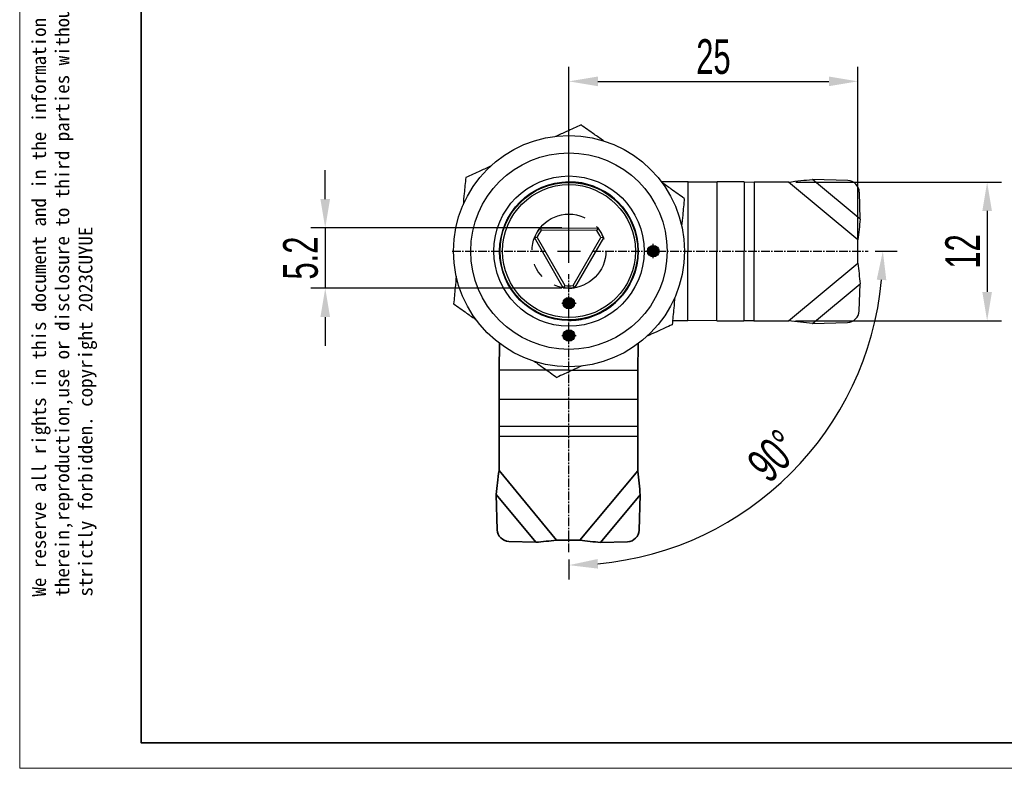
# Model space of a CAD drawing. Header units: millimetres. Extents: x 2544 to 2719, y 973 to 1097.
# Tile 1 of 4: x 2544 to 2629, y 973 to 1037. Entities that reach past the tile are written whole.
import ezdxf

# ---------------------------------------------------------------- set-up
doc = ezdxf.new("R2010")
doc.units = ezdxf.units.MM
doc.linetypes.add('CENTER', pattern=[10.16, 6.35, -1.27, 1.27, -1.27])
doc.linetypes.add('CENTER2', pattern=[1.125, 0.75, -0.125, 0.125, -0.125])
doc.layers.add('中心线层', color=1, linetype='CENTER')
for name, color, linetype, lineweight in [('尺寸线层', 3, 'Continuous', 18), ('粗实线层', 7, 'Continuous', 35), ('细实线层', 3, 'Continuous', 18)]:
    doc.layers.add(name, color=color, linetype=linetype, lineweight=lineweight)
doc.styles.get("Standard").update_dxf_attribs({"font": 'arial.ttf'})
doc.styles.add('标准', font='txt', dxfattribs={"width": 0.667})
doc.dimstyles.new('对齐', dxfattribs={"dimtxt": 3, "dimasz": 2.5, "dimexe": 1.25, "dimexo": 0.625, "dimtad": 1, "dimdsep": 46, "dimtxsty": '标准', "dimcen": 2.5, "dimclrd": 3, "dimclre": 3, "dimclrt": 3, "dimadec": 0, "dimazin": 0, "dimtfac": 1, "dimtmove": 0, "dimatfit": 3, "dimfxl": 1, "dimarcsym": 0})

# ---------------------------------------------------------------- blocks, each defined once
blk = doc.blocks.new('*U17')
at = {"layer": '中心线层', "color": 0, "linetype": 'CENTER2', "transparency": 16777216}
for p, q in [((0, 2), (0, 10.12)), ((-10.12, 0), (-2, 0)), ((2, 0), (25.884, 0)), ((0, -26.049), (0, -2))]:
    blk.add_line(p, q, dxfattribs=at)
at = {"layer": '中心线层', "color": 0, "linetype": 'Continuous', "transparency": 16777216}
for p, q in [((0, -1), (0, 1)), ((-1, 0), (1, 0))]:
    blk.add_line(p, q, dxfattribs=at)
blk = doc.blocks.new('*U18')
at = {"layer": '中心线层', "color": 0, "linetype": 'CENTER2', "transparency": 16777216}
for p, q in [((-0.62, 0), (-0.1, 0)), ((0, 0.1), (0, 0.62)), ((0.1, 0), (0.62, 0)), ((0, -0.62), (0, -0.1))]:
    blk.add_line(p, q, dxfattribs=at)
at = {"layer": '中心线层', "color": 0, "linetype": 'Continuous', "transparency": 16777216}
for p, q in [((-0.05, 0), (0.05, 0)), ((0, -0.05), (0, 0.05))]:
    blk.add_line(p, q, dxfattribs=at)
blk = doc.blocks.new('*U19')
at = {"layer": '中心线层', "color": 0, "linetype": 'CENTER2', "transparency": 16777216}
for p, q in [((-0.62, 0), (-0.1, 0)), ((0, 0.1), (0, 0.62)), ((0.1, 0), (0.62, 0)), ((0, -0.62), (0, -0.1))]:
    blk.add_line(p, q, dxfattribs=at)
at = {"layer": '中心线层', "color": 0, "linetype": 'Continuous', "transparency": 16777216}
for p, q in [((-0.05, 0), (0.05, 0)), ((0, -0.05), (0, 0.05))]:
    blk.add_line(p, q, dxfattribs=at)
blk = doc.blocks.new('*U20')
at = {"layer": '中心线层', "color": 0, "linetype": 'CENTER2', "transparency": 16777216}
for p, q in [((-0.62, 0), (-0.1, 0)), ((0, 0.1), (0, 0.62)), ((0.1, 0), (0.62, 0)), ((0, -0.62), (0, -0.1))]:
    blk.add_line(p, q, dxfattribs=at)
at = {"layer": '中心线层', "color": 0, "linetype": 'Continuous', "transparency": 16777216}
for p, q in [((-0.05, 0), (0.05, 0)), ((0, -0.05), (0, 0.05))]:
    blk.add_line(p, q, dxfattribs=at)
blk = doc.blocks.new('*D25')
at = {"layer": 'Defpoints', "color": 0, "transparency": 16777216}
for p in [(2616.16, 1031.963), (2591.157, 1017.278), (2616.16, 1017.243)]:
    blk.add_point(p, dxfattribs=at)
at = {"layer": '尺寸线层', "color": 3, "linetype": 'Continuous', "lineweight": -2, "transparency": 16777216}
for p, q in [((2591.157, 1017.903), (2591.157, 1033.213)), ((2616.16, 1017.868), (2616.16, 1033.213)), ((2593.657, 1031.963), (2613.66, 1031.963))]:
    blk.add_line(p, q, dxfattribs=at)
at = {"layer": '尺寸线层', "color": 3, "transparency": 16777216}
for points in [[(2593.657, 1032.379), (2593.657, 1031.546), (2591.157, 1031.963)], [(2613.66, 1032.379), (2613.66, 1031.546), (2616.16, 1031.963)]]:
    blk.add_solid(points, dxfattribs=at)
at = {"layer": '尺寸线层', "color": 3, "transparency": 16777216, "insert": (2603.659, 1034.088), "char_height": 3, "attachment_point": 5, "style": '标准'}
blk.add_mtext('25', dxfattribs=at)
blk = doc.blocks.new('*D26')
at = {"layer": 'Defpoints', "color": 0, "transparency": 16777216}
for p in [(2593.157, 1017.278), (2617.041, 1017.278), (2591.157, 1015.278), (2604.74, 993.751), (2591.157, 991.228)]:
    blk.add_point(p, dxfattribs=at)
at = {"layer": '尺寸线层', "color": 3, "linetype": 'Continuous', "lineweight": -2, "transparency": 16777216}
for p, q in [((2617.666, 1017.278), (2619.573, 1017.278)), ((2591.157, 990.603), (2591.157, 988.862))]:
    blk.add_line(p, q, dxfattribs=at)
blk.add_arc((2591.157, 1017.278), 27.166, 275.27461, 354.72539, dxfattribs=at)
at = {"layer": '尺寸线层', "color": 3, "transparency": 16777216}
for points in [[(2617.792, 1014.8), (2618.624, 1014.761), (2618.323, 1017.278)], [(2593.673, 989.811), (2593.635, 990.643), (2591.157, 990.112)]]:
    blk.add_solid(points, dxfattribs=at)
at = {"layer": '尺寸线层', "color": 3, "transparency": 16777216, "insert": (2608.864, 999.571), "char_height": 3, "attachment_point": 5, "rotation": 45, "style": '标准'}
blk.add_mtext('90°', dxfattribs=at)
blk = doc.blocks.new('*D27')
at = {"layer": 'Defpoints', "color": 0, "transparency": 16777216}
for p in [(2610.169, 1023.251), (2610.152, 1011.251), (2627.349, 1011.251)]:
    blk.add_point(p, dxfattribs=at)
at = {"layer": '尺寸线层', "color": 3, "linetype": 'Continuous', "lineweight": -2, "transparency": 16777216}
for p, q in [((2610.794, 1023.251), (2628.599, 1023.251)), ((2627.349, 1020.751), (2627.349, 1013.751)), ((2610.777, 1011.251), (2628.599, 1011.251))]:
    blk.add_line(p, q, dxfattribs=at)
at = {"layer": '尺寸线层', "color": 3, "transparency": 16777216}
for points in [[(2626.932, 1020.751), (2627.766, 1020.751), (2627.349, 1023.251)], [(2626.932, 1013.751), (2627.766, 1013.751), (2627.349, 1011.251)]]:
    blk.add_solid(points, dxfattribs=at)
at = {"layer": '尺寸线层', "color": 3, "transparency": 16777216, "insert": (2625.224, 1017.251), "char_height": 3, "attachment_point": 5, "rotation": 90, "style": '标准'}
blk.add_mtext('12', dxfattribs=at)
blk = doc.blocks.new('*D28')
at = {"layer": 'Defpoints', "color": 0, "transparency": 16777216}
for p in [(2591.157, 1019.278), (2570.065, 1014.078), (2591.152, 1014.078)]:
    blk.add_point(p, dxfattribs=at)
at = {"layer": '尺寸线层', "color": 3, "lineweight": -2, "transparency": 16777216}
for p, q in [((2570.065, 1021.778), (2570.065, 1024.278)), ((2590.532, 1019.278), (2568.815, 1019.278)), ((2570.065, 1019.278), (2570.065, 1014.078)), ((2590.527, 1014.078), (2568.815, 1014.078)), ((2570.065, 1011.578), (2570.065, 1009.078))]:
    blk.add_line(p, q, dxfattribs=at)
at = {"layer": '尺寸线层', "color": 3, "transparency": 16777216}
for points in [[(2569.648, 1021.778), (2570.481, 1021.778), (2570.065, 1019.278)], [(2569.648, 1011.578), (2570.481, 1011.578), (2570.065, 1014.078)]]:
    blk.add_solid(points, dxfattribs=at)
at = {"layer": '尺寸线层', "color": 3, "transparency": 16777216, "insert": (2567.94, 1016.678), "char_height": 3, "attachment_point": 5, "rotation": 90, "style": '标准'}
blk.add_mtext('5.2', dxfattribs=at)

msp = doc.modelspace()

# ---------------------------------------------------------------- hatches: boundary and pattern name
at = {"layer": '中心线层'}
h = msp.add_hatch(color=3, dxfattribs=at)
h.dxf.hatch_style = 1
h.paths.add_polyline_path([(2597.957, 1017.278), (2598.357, 1017.278), (2598.957, 1017.278, 1)])
h.paths.add_polyline_path([(2598.957, 1017.278), (2598.557, 1017.278), (2597.957, 1017.278, 1)])
h = msp.add_hatch(color=1, dxfattribs=at)
h.dxf.hatch_style = 1
h.paths.add_polyline_path([(2591.157, 1010.478, 0.414214), (2590.657, 1009.978, 0.414214), (2591.157, 1009.478), (2591.157, 1009.878)])
h.paths.add_polyline_path([(2591.157, 1010.478), (2591.157, 1010.078), (2591.157, 1009.478, 0.414214), (2591.657, 1009.978, 0.414214)])
at = {"layer": '尺寸线层'}
h = msp.add_hatch(color=1, dxfattribs=at)
h.dxf.hatch_style = 1
h.paths.add_polyline_path([(2591.157, 1013.278, 0.41787), (2590.651, 1012.778, 0.41787), (2591.157, 1012.278)])
h.paths.add_polyline_path([(2591.157, 1013.278), (2591.157, 1012.278, 0.410566), (2591.651, 1012.778, 0.410566)])

# ---------------------------------------------------------------- linework, layer by layer
at = {"color": 7, "linetype": 'Continuous', "lineweight": 25}
for p, q in [((2616.357, 1020.041), (2612.242, 1023.479)), ((2615.284, 1023.383), (2612.242, 1023.479)), ((2601.465, 1023.263), (2599.165, 1023.267)), ((2601.449, 1011.263), (2601.465, 1023.263)), ((2601.465, 1023.263), (2603.977, 1023.26)), ((2603.96, 1011.26), (2603.977, 1023.26)), ((2606.317, 1023.257), (2603.977, 1023.26)), ((2606.317, 1023.257), (2606.3, 1011.257)), ((2606.317, 1023.257), (2607.183, 1023.256)), ((2607.183, 1023.256), (2607.166, 1011.256)), ((2610.169, 1023.251), (2607.183, 1023.256)), ((2616.162, 1018.243), (2610.169, 1023.251)), ((2616.357, 1020.041), (2616.288, 1022.387)), ((2616.159, 1016.243), (2616.162, 1018.243)), ((2610.152, 1011.251), (2616.159, 1016.243)), ((2612.225, 1011.018), (2616.349, 1014.444)), ((2616.273, 1012.099), (2616.349, 1014.444)), ((2600.124, 1011.265), (2601.449, 1011.263)), ((2603.96, 1011.26), (2601.449, 1011.263)), ((2603.96, 1011.26), (2606.3, 1011.257)), ((2607.166, 1011.256), (2606.3, 1011.257)), ((2607.166, 1011.256), (2610.152, 1011.251)), ((2612.225, 1011.018), (2615.267, 1011.106))]:
    msp.add_line(p, q, dxfattribs=at)
for centre, start, end in [((2615.246, 1022.341), 2.54373, 87.92091), ((2615.232, 1012.148), 271.92033, 357.29751)]:
    msp.add_arc(centre, 1.042, start, end, dxfattribs=at)
for points in [[(2610.169, 1023.251), (2610.518, 1023.294), (2611.217, 1023.379), (2611.901, 1023.446), (2612.242, 1023.479)], [(2616.357, 1020.041), (2616.328, 1019.746), (2616.27, 1019.156), (2616.198, 1018.547), (2616.162, 1018.243)], [(2616.159, 1016.243), (2616.194, 1015.939), (2616.265, 1015.33), (2616.321, 1014.74), (2616.349, 1014.444)], [(2612.225, 1011.018), (2611.883, 1011.052), (2611.2, 1011.121), (2610.501, 1011.208), (2610.152, 1011.251)]]:
    msp.add_open_spline(points, degree=3, dxfattribs=at)
at = {"layer": '中心线层'}
msp.add_circle((2591.157, 1017.278), 3.2, dxfattribs=at)
at = {"layer": '粗实线层', "color": 7, "linetype": 'Continuous', "lineweight": 25}
for p, q in [((2585.858, 1020.093), (2585.902, 1020.165)), ((2588.662, 1019.281), (2593.658, 1019.274)), ((2588.662, 1019.281), (2588.759, 1019.081)), ((2593.658, 1019.274), (2593.559, 1019.074)), ((2588.4, 1018.46), (2588.177, 1018.445)), ((2590.669, 1014.115), (2588.177, 1018.445)), ((2588.4, 1018.46), (2590.794, 1014.3)), ((2593.559, 1019.074), (2588.759, 1019.081)), ((2591.512, 1014.299), (2593.917, 1018.452)), ((2594.14, 1018.437), (2591.636, 1014.114)), ((2594.14, 1018.437), (2593.917, 1018.452)), ((2590.794, 1014.3), (2590.669, 1014.115)), ((2591.512, 1014.299), (2591.636, 1014.114)), ((2591.228, 1011.283), (2591.06, 1011.285))]:
    msp.add_line(p, q, dxfattribs=at)
at = {"layer": '粗实线层', "color": 6}
for p, q in [((2585.135, 1009.294), (2585.128, 1006.994)), ((2597.128, 1006.961), (2597.135, 1009.261)), ((2585.121, 1004.483), (2585.128, 1006.994)), ((2585.128, 1006.994), (2597.128, 1006.961)), ((2597.128, 1006.961), (2597.121, 1004.45)), ((2585.121, 1004.483), (2585.115, 1002.143)), ((2585.121, 1004.483), (2597.121, 1004.45)), ((2597.115, 1002.11), (2597.121, 1004.45)), ((2585.112, 1001.277), (2585.115, 1002.143)), ((2597.115, 1002.11), (2585.115, 1002.143)), ((2597.115, 1002.11), (2597.112, 1001.244)), ((2585.112, 1001.277), (2585.104, 998.291)), ((2597.112, 1001.244), (2585.112, 1001.277)), ((2597.104, 998.258), (2597.112, 1001.244)), ((2585.104, 998.291), (2590.088, 992.277)), ((2592.088, 992.272), (2597.104, 998.258)), ((2584.868, 996.218), (2588.288, 992.09)), ((2584.868, 996.218), (2584.952, 993.176)), ((2593.886, 992.074), (2597.329, 996.184)), ((2597.228, 993.142), (2597.329, 996.184)), ((2585.943, 992.168), (2588.288, 992.09)), ((2590.088, 992.277), (2592.088, 992.272)), ((2593.886, 992.074), (2596.232, 992.14))]:
    msp.add_line(p, q, dxfattribs=at)
at = {"layer": '粗实线层'}
msp.add_lwpolyline([(2554.149, 1093.606), (2716.069, 1093.606), (2716.069, 974.73), (2554.149, 974.73)], close=True, dxfattribs=at)
at = {"layer": '粗实线层', "color": 7, "linetype": 'Continuous', "lineweight": 25}
for centre, radius in [((2591.157, 1017.278), 10), ((2591.157, 1017.278), 8.5), ((2591.157, 1017.278), 6.5), ((2591.157, 1017.278), 6), ((2591.157, 1017.278), 5.95), ((2591.157, 1017.278), 5.75), ((2598.457, 1017.278), 0.5), ((2591.151, 1012.778), 0.5), ((2591.157, 1009.978), 0.5)]:
    msp.add_circle(centre, radius, dxfattribs=at)
for radius, start, end in [(6, 286.24184, 89.92062), (3.2, 141.23844, 158.60281), (3.2, 21.23844, 38.60281), (3, 143.05073, 156.79052), (3, 23.05073, 36.79052), (3.2, 261.23844, 278.60281), (3, 263.05073, 276.79052), (6, 269.92062, 286.24184)]:
    msp.add_arc((2591.157, 1017.278), radius, start, end, dxfattribs=at)
at = {"layer": '粗实线层', "color": 6}
for centre, start, end in [((2585.993, 993.21), 181.84096, 267.21814), ((2596.187, 993.181), 272.46436, 357.84154)]:
    msp.add_arc(centre, 1.042, start, end, dxfattribs=at)
at = {"layer": '粗实线层', "color": 7, "linetype": 'Continuous', "lineweight": 25}
for points, knots in [([(2592.203, 1028.197), (2591.786, 1028.007), (2591.057, 1027.674), (2590.319, 1027.338), (2590.005, 1027.195)], [0, 0, 0, 0, 0.573109, 1, 1, 1, 1]), ([(2594.138, 1026.819), (2593.868, 1027.011), (2593.219, 1027.473), (2592.578, 1027.93), (2592.203, 1028.197)], [0, 0, 0, 0, 0.415422, 1, 1, 1, 1]), ([(2584.422, 1024.648), (2584.11, 1024.505), (2583.373, 1024.168), (2582.644, 1023.836), (2582.223, 1023.644)], [0, 0, 0, 0, 0.4224473, 1, 1, 1, 1]), ([(2582.223, 1023.644), (2582.18, 1023.187), (2582.104, 1022.402), (2582.028, 1021.608), (2581.996, 1021.276)], [0, 0, 0, 0, 0.582211, 1, 1, 1, 1]), ([(2590.738, 1023.254), (2590.81, 1023.262), (2591.061, 1023.289), (2591.31, 1023.273), (2591.487, 1023.262)], [0, 0, 0, 0, 0.290043, 1, 1, 1, 1]), ([(2601.137, 1021.831), (2600.762, 1022.098), (2600.107, 1022.565), (2599.445, 1023.038), (2599.161, 1023.24)], [0, 0, 0, 0, 0.571804, 1, 1, 1, 1]), ([(2601.137, 1021.831), (2601.091, 1021.351), (2601.015, 1020.559), (2600.938, 1019.757), (2600.908, 1019.44)], [0, 0, 0, 0, 0.6056768, 1, 1, 1, 1]), ([(2585.592, 1019.489), (2585.636, 1019.608), (2585.712, 1019.814), (2585.815, 1020.01), (2585.858, 1020.093)], [0, 0, 0, 0, 0.5779091, 1, 1, 1, 1]), ([(2581.404, 1015.102), (2581.373, 1014.77), (2581.297, 1013.973), (2581.221, 1013.185), (2581.177, 1012.724)], [0, 0, 0, 0, 0.41564, 1, 1, 1, 1]), ([(2600.319, 1013.3), (2600.289, 1012.981), (2600.212, 1012.18), (2600.136, 1011.388), (2600.09, 1010.912)], [0, 0, 0, 0, 0.397865, 1, 1, 1, 1]), ([(2581.177, 1012.724), (2581.552, 1012.457), (2582.207, 1011.99), (2582.87, 1011.517), (2583.153, 1011.315)], [0, 0, 0, 0, 0.571996, 1, 1, 1, 1]), ([(2600.09, 1010.912), (2599.652, 1010.711), (2598.927, 1010.381), (2598.194, 1010.046), (2597.904, 1009.914)], [0, 0, 0, 0, 0.605421, 1, 1, 1, 1]), ([(2588.156, 1007.75), (2588.433, 1007.553), (2589.088, 1007.086), (2589.736, 1006.625), (2590.11, 1006.358)], [0, 0, 0, 0, 0.421498, 1, 1, 1, 1]), ([(2592.294, 1007.355), (2592.003, 1007.221), (2591.27, 1006.887), (2590.546, 1006.557), (2590.11, 1006.358)], [0, 0, 0, 0, 0.398205, 1, 1, 1, 1])]:
    msp.add_open_spline(points, degree=3, knots=knots, dxfattribs=at)
at = {"layer": '粗实线层', "color": 6}
for points in [[(2584.868, 996.218), (2584.903, 996.56), (2584.972, 997.243), (2585.06, 997.942), (2585.104, 998.291)], [(2597.104, 998.258), (2597.146, 997.908), (2597.23, 997.209), (2597.296, 996.525), (2597.329, 996.184)], [(2590.088, 992.277), (2589.783, 992.242), (2589.175, 992.172), (2588.584, 992.117), (2588.288, 992.09)], [(2593.886, 992.074), (2593.59, 992.103), (2593, 992.162), (2592.392, 992.235), (2592.088, 992.272)]]:
    msp.add_open_spline(points, degree=3, dxfattribs=at)
at = {"layer": '细实线层'}
msp.add_lwpolyline([(2543.622, 1096.559), (2719.022, 1096.559), (2719.022, 972.539), (2543.622, 972.539)], close=True, dxfattribs=at)

# ---------------------------------------------------------------- block references
at = {"layer": '中心线层', "linetype": 'CENTER2'}
for name, p in [('*U17', (2591.157, 1017.278)), ('*U18', (2598.457, 1017.278)), ('*U19', (2591.151, 1012.778)), ('*U20', (2591.157, 1009.978))]:
    msp.add_blockref(name, p, dxfattribs=at)

# ---------------------------------------------------------------- texts
at = {"layer": '细实线层', "insert": (2544.693, 987.393), "char_height": 1.206298, "width": 70.87005, "attachment_point": 1, "rotation": 90}
msp.add_mtext('{\\fSimHei|b0|i0|c134|p49;We reserve all rights in this document and in the information contained therein,reproduction,use or disclosure to third parties without express authority is strictly forbidden. copyright 2023CUYUE}', dxfattribs=at)

# ---------------------------------------------------------------- dimensions: what is measured, and where the dimension line sits
at = {"layer": '尺寸线层'}
dim = msp.add_linear_dim(base=(2616.16, 1031.963), p1=(2591.157, 1017.278), p2=(2616.16, 1017.243), dimstyle='对齐', override={"dimarcsym": 1}, dxfattribs=at)
dim.commit()
dim.dimension.update_dxf_attribs({"geometry": '*D25', "text_midpoint": (2603.659, 1034.088)})
dim = msp.add_linear_dim(base=(2570.065, 1014.078), p1=(2591.157, 1019.278), p2=(2591.152, 1014.078), angle=90, dimstyle='对齐', dxfattribs=at)
dim.commit()
dim.dimension.update_dxf_attribs({"geometry": '*D28', "text_midpoint": (2567.94, 1016.678)})
dim = msp.add_linear_dim(base=(2627.349, 1011.251), p1=(2610.169, 1023.251), p2=(2610.152, 1011.251), angle=90, dimstyle='对齐', override={"dimarcsym": 1}, dxfattribs=at)
dim.commit()
dim.dimension.update_dxf_attribs({"geometry": '*D27', "text_midpoint": (2625.224, 1017.251)})
dim = msp.add_angular_dim_2l(base=(2604.74, 993.751), line1=((2591.157, 991.228), (2591.157, 1015.278)), line2=((2593.157, 1017.278), (2617.041, 1017.278)), dimstyle='对齐', override={"dimarcsym": 1}, dxfattribs=at)
dim.commit()
dim.dimension.update_dxf_attribs({"geometry": '*D26', "text_midpoint": (2608.864, 999.571)})

doc.saveas('drawing.dxf')
